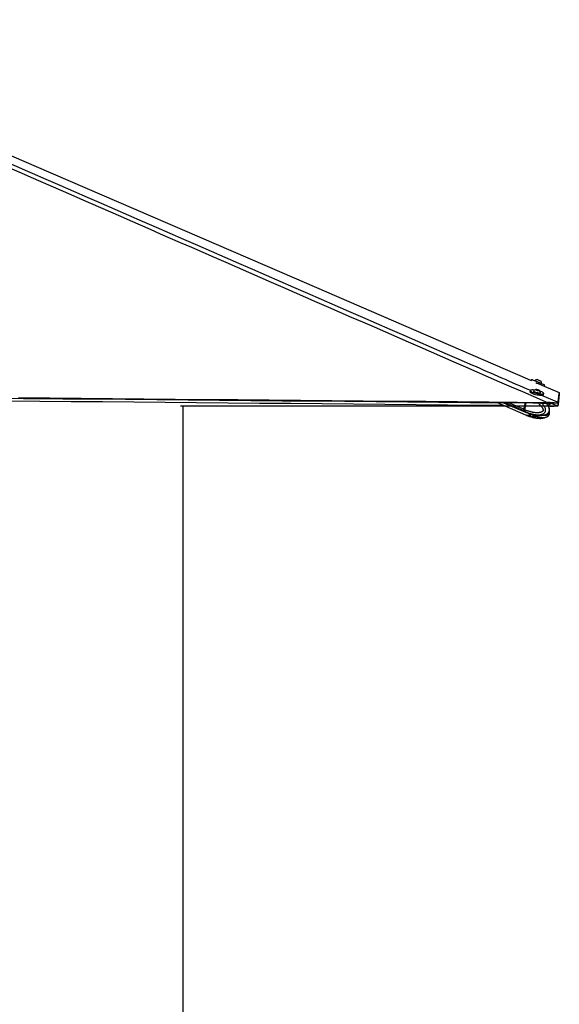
# Paper-space layout '3M DUO Surface Plate' of a CAD drawing. Header units: millimetres. Extents: x 10 to 10348, y 20 to 7979.
# Tile 64 of 117: x 5872 to 6596, y 2367 to 3687. Entities that reach past the tile are written whole.
import ezdxf

# ---------------------------------------------------------------- set-up
doc = ezdxf.new("R2010")
doc.units = ezdxf.units.MM
doc.layers.add('COMPONENT_GEOMETRY', color=7, linetype='Continuous')
doc.styles.add('SLDTEXTSTYLE0', font='TXT', dxfattribs={"width": 0.75})
doc.dimstyles.new('SLDDIMSTYLE1', dxfattribs={"dimtxt": 75, "dimasz": 3.302, "dimexe": 0, "dimexo": 0.0625, "dimgap": 18.75, "dimtad": 0, "dimtih": 1, "dimtoh": 1, "dimdec": 0, "dimrnd": 1e-09, "dimzin": 12, "dimdsep": 46, "dimtxsty": 'SLDTEXTSTYLE0', "dimsah": 1, "dimcen": 0.09, "dimadec": 0, "dimazin": 3, "dimtfac": 1, "dimtdec": 0, "dimtofl": 0, "dimtmove": 0, "dimatfit": 3, "dimfxl": 1, "dimfrac": 2, "dimtolj": 1, "dimtzin": 12, "dimarcsym": 0})

# ---------------------------------------------------------------- blocks, each defined once
blk = doc.blocks.new('_D_15')
at = {"layer": 'COMPONENT_GEOMETRY', "color": 7}
for p, q in [((6592.4, 3169.1), (6087.6, 3169.1)), ((6090.8, 3169.1), (6090.8, 2114.8)), ((6090.8, 941.4), (6090.8, 1995.7)), ((3775.5, 941.4), (6094, 941.4))]:
    blk.add_line(p, q, dxfattribs=at)
for points in [[(6090.8, 3169.1), (6090.3, 3165.8), (6091.3, 3165.8)], [(6090.8, 941.4), (6091.3, 944.7), (6090.3, 944.7)]]:
    blk.add_solid(points, dxfattribs=at)
at = {"layer": 'COMPONENT_GEOMETRY', "color": 7, "insert": (5980, 2092.4), "char_height": 75, "attachment_point": 1, "style": 'SLDTEXTSTYLE0'}
blk.add_mtext('2228', dxfattribs=at)

psp = doc.layouts.new('3M DUO Surface Plate')

# ---------------------------------------------------------------- linework, layer by layer
at = {"color": 7, "linetype": 'Continuous', "lineweight": 25}
for p, q in [((6558.84, 3204.71), (6558.21, 3203.23)), ((6563.27, 3203.25), (6563.13, 3202.9)), ((6570.75, 3202.65), (6570.76, 3202.64)), ((6571.87, 3199.19), (6572.02, 3199.53)), ((6572, 3199.54), (6572.02, 3199.53)), ((6575.47, 3195.77), (6576.15, 3197.37)), ((6575.47, 3195.77), (6595.74, 3187)), ((6556.61, 3189.86), (6556.25, 3188.19)), ((6559.98, 3185.76), (6559.97, 3185.75)), ((6561.24, 3189.25), (6561.16, 3188.89)), ((6564.78, 3190.98), (6566.1, 3190.94)), ((6565.05, 3190.57), (6564.78, 3190.98)), ((6566.63, 3190.12), (6565.05, 3190.57)), ((6565.96, 3190.31), (6566.1, 3190.94)), ((6566.1, 3190.94), (6567.68, 3190.49)), ((6567.95, 3190.07), (6566.63, 3190.12)), ((6567.6, 3190.09), (6567.68, 3190.49)), ((6567.68, 3190.49), (6567.95, 3190.07)), ((6570.23, 3183.51), (6570.24, 3183.56)), ((6570.45, 3186.9), (6570.52, 3187.27)), ((6574.63, 3184.25), (6574.99, 3185.93)), ((6512.29, 3173.64), (6550.48, 3157.18)), ((6521.08, 3173.56), (6550.5, 3160.96)), ((6549.99, 3173.3), (6548.16, 3164.77)), ((6550.11, 3173.3), (6548.28, 3164.75)), ((6549.51, 3164.2), (6551.46, 3173.29)), ((6583.39, 3173.79), (6578.74, 3173.96)), ((6582.2, 3169.13), (6581.03, 3169.14)), ((6582.18, 3173.01), (6583.05, 3173)), ((6583.06, 3169.11), (6582.2, 3169.13)), ((6583.05, 3173), (6583.39, 3173.79)), ((6594, 3173.79), (6593.67, 3173)), ((6593.67, 3169.14), (6594.01, 3169.93)), ((6593.68, 3169.16), (6593.67, 3169.14)), ((6594.06, 3173.96), (6594, 3173.79)), ((6594.01, 3169.93), (6594.07, 3170.12)), ((6549.51, 3164.19), (6548.36, 3164.69)), ((6548.77, 3162.33), (6549.85, 3161.86)), ((6549.51, 3164.2), (6549.51, 3164.19)), ((6549.85, 3161.86), (6549.92, 3161.83)), ((6550.69, 3157.1), (6551.84, 3156.6)), ((6550.71, 3160.87), (6551.86, 3160.38)), ((6551.78, 3156.62), (6555.41, 3155.25)), ((6551.8, 3160.41), (6555.42, 3159.05)), ((6555.2, 3159.11), (6555.17, 3159.14)), ((6558.65, 3158.09), (6558.7, 3158.06)), ((6559.73, 3155.41), (6562.89, 3154.93)), ((6563.87, 3154.22), (6563.83, 3154.16))]:
    psp.add_line(p, q, dxfattribs=at)
at = {"color": 8, "linetype": 'Continuous', "lineweight": 25}
for p, q in [((6548.56, 3162.42), (6522.57, 3173.55)), ((6548.16, 3164.77), (6527.78, 3173.5)), ((6548.36, 3164.69), (6550.21, 3173.3)), ((6557.56, 3158.56), (6557.98, 3158.38)), ((6557.71, 3154.65), (6557.83, 3155.18)), ((6559.33, 3155.24), (6559.09, 3154.15)), ((6561.88, 3153.42), (6562.23, 3155.03)), ((6563.23, 3154.74), (6562.95, 3153.42)), ((6563.83, 3154.16), (6563.88, 3154.41))]:
    psp.add_line(p, q, dxfattribs=at)
at = {"color": 7, "linetype": 'Continuous', "lineweight": 25, "flags": 128}
for points in [[(5442.47, 3685.46), (5893.98, 3490.31), (6223.46, 3347.91), (6552.94, 3205.5), (6558.21, 3203.23)], [(6558.84, 3204.71), (6558.86, 3204.7), (6559.15, 3204.59), (6559.76, 3204.33), (6560.66, 3203.95), (6561.83, 3203.46), (6563.21, 3202.87), (6564.76, 3202.21), (6566.41, 3201.51), (6568.11, 3200.79), (6569.78, 3200.08)], [(6563.27, 3203.25), (6563.28, 3203.24), (6563.51, 3203.15), (6564.04, 3202.92), (6564.84, 3202.58), (6565.85, 3202.16), (6566.99, 3201.67), (6568.18, 3201.17), (6569.33, 3200.68), (6570.36, 3200.24), (6571.18, 3199.89), (6571.74, 3199.65), (6572, 3199.54)], [(6564.3, 3200.51), (6565.73, 3199.9), (6567.43, 3199.18), (6569.1, 3198.47)], [(6566.38, 3204.5), (6566.49, 3204.46), (6566.9, 3204.28), (6567.57, 3204), (6568.39, 3203.65), (6569.24, 3203.29), (6569.98, 3202.97), (6570.52, 3202.75), (6570.75, 3202.65)], [(6569.1, 3198.47), (6570.68, 3197.8), (6572.12, 3197.19), (6573.35, 3196.66), (6574.33, 3196.24), (6575.02, 3195.95), (6575.4, 3195.79), (6575.46, 3195.76)], [(6569.78, 3200.08), (6571.37, 3199.41), (6572.8, 3198.8), (6574.03, 3198.27), (6575.01, 3197.85), (6575.7, 3197.56), (6576.08, 3197.4), (6576.15, 3197.37)], [(6556.25, 3188.19), (6556.24, 3188.07), (6556.46, 3187.64), (6557.02, 3187.16), (6557.9, 3186.64), (6559.07, 3186.11), (6560.49, 3185.58)], [(6562.46, 3190.41), (6562.11, 3190.46), (6560.54, 3190.59), (6559.16, 3190.62), (6558.05, 3190.54), (6557.23, 3190.37), (6556.74, 3190.1), (6556.6, 3189.74), (6556.82, 3189.31), (6557.38, 3188.83), (6558.26, 3188.31), (6559.43, 3187.78), (6560.85, 3187.25)], [(6560.49, 3185.58), (6562.1, 3185.07), (6563.83, 3184.61), (6565.63, 3184.22), (6567.42, 3183.89), (6569.14, 3183.66), (6570.71, 3183.53), (6572.08, 3183.5), (6573.2, 3183.57), (6574.01, 3183.75), (6574.5, 3184.02), (6574.63, 3184.25)], [(6560.85, 3187.25), (6562.46, 3186.75), (6564.19, 3186.29), (6565.99, 3185.89), (6567.78, 3185.57), (6569.5, 3185.34), (6571.07, 3185.2), (6572.44, 3185.17), (6573.55, 3185.25), (6574.37, 3185.43), (6574.86, 3185.7), (6575, 3186.05), (6574.79, 3186.48), (6574.23, 3186.96), (6573.35, 3187.48), (6572.17, 3188.01), (6570.76, 3188.54), (6569.88, 3188.83)], [(6561.16, 3188.89), (6561.16, 3188.78), (6561.42, 3188.46), (6562, 3188.1), (6562.86, 3187.73), (6563.95, 3187.36), (6565.16, 3187.04), (6566.43, 3186.78), (6567.65, 3186.61), (6568.73, 3186.52)], [(6561.28, 3189.35), (6561.24, 3189.14), (6561.5, 3188.83), (6562.08, 3188.47), (6562.94, 3188.09), (6564.02, 3187.73), (6565.24, 3187.41), (6566.51, 3187.15), (6567.73, 3186.97), (6568.81, 3186.89)], [(6567.83, 3189.84), (6568.41, 3189.87), (6568.68, 3190), (6568.59, 3190.21), (6568.17, 3190.47), (6567.47, 3190.74), (6566.61, 3190.97), (6565.7, 3191.14), (6564.9, 3191.21), (6564.32, 3191.18), (6564.05, 3191.05), (6564.14, 3190.84), (6564.56, 3190.58), (6565.26, 3190.32), (6566.13, 3190.08), (6567.03, 3189.92), (6567.83, 3189.84)], [(6568.73, 3186.52), (6569.6, 3186.54), (6570.18, 3186.67), (6570.44, 3186.88), (6570.45, 3186.9)], [(6568.81, 3186.89), (6569.68, 3186.91), (6570.26, 3187.03), (6570.52, 3187.24), (6570.52, 3187.37)], [(6594.06, 3173.96), (6594.11, 3174.33), (6594.16, 3174.71), (6594.21, 3175.09), (6594.25, 3175.47), (6594.3, 3175.85), (6594.35, 3176.22), (6594.4, 3176.6), (6594.44, 3176.98), (6594.49, 3177.36), (6594.54, 3177.74), (6594.59, 3178.12), (6594.64, 3178.51), (6594.73, 3179.27), (6594.78, 3179.65), (6594.83, 3180.03), (6594.88, 3180.41), (6594.89, 3180.51), (6594.93, 3180.78), (6594.96, 3181.06), (6595, 3181.33), (6595.07, 3181.88), (6595.11, 3182.16), (6595.18, 3182.71), (6595.21, 3182.99), (6595.29, 3183.54), (6595.32, 3183.82), (6595.39, 3184.37), (6595.47, 3184.92), (6595.74, 3187)], [(6595.74, 3187), (6595.73, 3186.88), (6595.68, 3186.38), (6595.63, 3185.88), (6595.58, 3185.38), (6595.47, 3184.38), (6595.42, 3183.88), (6595.37, 3183.39), (6595.32, 3182.89), (6595.27, 3182.39), (6595.22, 3181.89), (6595.17, 3181.4), (6595.12, 3180.9), (6595.07, 3180.4), (6595.02, 3179.91), (6594.98, 3179.41), (6594.93, 3178.92), (6594.88, 3178.42), (6594.83, 3177.93), (6594.78, 3177.43), (6594.73, 3176.94), (6594.68, 3176.44), (6594.63, 3175.95), (6594.54, 3174.96), (6594.49, 3174.47), (6594.44, 3173.98), (6594.4, 3173.49), (6594.35, 3173), (6594.3, 3172.5), (6594.25, 3172.01), (6594.21, 3171.52), (6594.16, 3171.03), (6594.12, 3170.58), (6594.07, 3170.12)], [(5830.4, 3179.82), (5877.4, 3179.39), (5887.9, 3179.3), (5929.93, 3178.91), (5971.95, 3178.53), (6013.98, 3178.15), (6056, 3177.77), (6098.02, 3177.39), (6140.05, 3177.01), (6182.07, 3176.63), (6224.1, 3176.25), (6266.12, 3175.87), (6308.14, 3175.49), (6350.17, 3175.11), (6392.19, 3174.73), (6476.24, 3173.97), (6518.27, 3173.59), (6560.29, 3173.21), (6570.8, 3173.12), (6582.18, 3173.01)], [(6521.5, 3169.68), (6487.64, 3169.98), (6445.62, 3170.36), (6403.59, 3170.74), (6361.57, 3171.12), (6319.54, 3171.5), (6277.52, 3171.88), (6235.5, 3172.26), (6193.47, 3172.64), (6151.45, 3173.02), (6109.42, 3173.4), (6067.4, 3173.78), (6025.37, 3174.16), (5983.35, 3174.54), (5941.33, 3174.92), (5857.28, 3175.69), (5855.45, 3175.7)], [(5870.65, 3180.37), (5912.67, 3179.99), (5954.7, 3179.61), (5996.72, 3179.23), (6038.74, 3178.84), (6080.77, 3178.46), (6164.82, 3177.7), (6206.84, 3177.32), (6248.87, 3176.94), (6290.89, 3176.56), (6332.91, 3176.18), (6374.94, 3175.8), (6416.96, 3175.42), (6458.99, 3175.04), (6501.01, 3174.66), (6539.88, 3174.31), (6578.74, 3173.96)], [(6594.39, 3176.52), (6594.38, 3176.51), (6594.34, 3176.02), (6594.29, 3175.53), (6594.24, 3175.03), (6594.14, 3174.05), (6594.1, 3173.55), (6594.05, 3173.06), (6594, 3172.57), (6593.96, 3172.08), (6593.91, 3171.58), (6593.86, 3171.09), (6593.81, 3170.6), (6593.77, 3170.11), (6593.72, 3169.64), (6593.68, 3169.16)], [(6557.71, 3158.97), (6557.6, 3158.86), (6557.35, 3158.65)]]:
    psp.add_lwpolyline(points, dxfattribs=at)
at = {"color": 8, "linetype": 'Continuous', "lineweight": 25, "flags": 128}
for points in [[(6572.05, 3183.55), (6592.69, 3174.56), (6594.06, 3173.96)], [(6582.2, 3169.13), (6580.82, 3169.73), (6580.54, 3169.86)], [(6584.96, 3172.97), (6592.3, 3169.76), (6593.68, 3169.16)], [(6548.28, 3164.75), (6548.28, 3164.75), (6548.28, 3164.73), (6548.3, 3164.72), (6548.33, 3164.7), (6548.36, 3164.69)]]:
    psp.add_lwpolyline(points, dxfattribs=at)
at = {"color": 7, "linetype": 'Continuous', "lineweight": 25}
for centre, radius, start, end in [((6566.71, 3199.19), 5.32, 93.53736, 130.33494), ((6566.71, 3199.19), 5.32, 3.65822, 40.4558), ((6565.39, 3185.98), 5.32, 101.84578, 140.62533), ((6565.39, 3185.98), 5.32, 15.19999, 53.97954), ((6550.83, 3164.02), 2.78, 164.27867, 215.20534), ((6551.04, 3163.93), 2.78, 164.27867, 215.20534), ((6552.57, 3165.74), 5.2, 219.66898, 246.63225), ((6552.77, 3165.65), 5.2, 219.66898, 246.63225), ((6552.69, 3163.68), 6.86, 251.22205, 312.81215), ((6552.9, 3163.59), 6.86, 251.22205, 312.81215)]:
    psp.add_arc(centre, radius, start, end, dxfattribs=at)
at = {"color": 8, "linetype": 'Continuous', "lineweight": 25}
for centre, radius, start, end in [((6553.93, 3165.16), 5.21, 219.74793, 245.91074), ((6554.05, 3163.09), 6.86, 251.21422, 312.75982), ((6557.76, 3158.99), 0.475, 219.79361, 244.19176)]:
    psp.add_arc(centre, radius, start, end, dxfattribs=at)
at = {"color": 7, "linetype": 'Continuous', "lineweight": 25}
for points, knots in [([(6578.74, 3173.96), (6578.28, 3174.16), (6414.53, 3245.5), (6179.67, 3347.83), (5847.12, 3492.89), (5648.66, 3579.62), (5492.24, 3648.24), (5434.04, 3673.96), (5404.94, 3686.82)], [0, 0, 0, 0, 0.0011723, 0.4180069, 0.5995518, 0.8505061, 0.9252531, 1, 1, 1, 1]), ([(6579.04, 3158.46), (6579.1, 3158.49), (6579.39, 3158.63), (6580.03, 3159.04), (6580.76, 3159.64), (6581.35, 3160.35), (6581.73, 3160.93), (6582.02, 3161.53), (6582.24, 3162.19), (6582.39, 3162.92), (6582.44, 3163.72), (6582.4, 3164.55), (6582.29, 3165.29), (6582.1, 3166.15), (6581.85, 3166.92), (6581.5, 3167.81), (6580.96, 3168.98), (6580.05, 3170.52), (6579.01, 3171.93), (6578.33, 3172.77), (6578.08, 3173.04), (6578.07, 3173.05)], [0, 0, 0, 0, 0.0145032, 0.0693998, 0.1601299, 0.2021444, 0.2405086, 0.2796765, 0.3132855, 0.3528916, 0.3938786, 0.4358952, 0.4789407, 0.5092886, 0.5747215, 0.6098193, 0.6684455, 0.7938138, 0.9284263, 0.9966651, 1, 1, 1, 1]), ([(6579.69, 3158.84), (6579.85, 3158.93), (6580.36, 3159.23), (6581.06, 3159.87), (6581.73, 3160.67), (6582.24, 3161.51), (6582.56, 3162.48), (6582.71, 3163.55), (6582.66, 3164.71), (6582.44, 3165.89), (6582.04, 3167.05), (6581.46, 3168.41), (6580.63, 3169.96), (6579.51, 3171.61), (6578.67, 3172.57), (6578.25, 3173.05)], [0, 0, 0, 0, 0.0365935, 0.1161695, 0.1716321, 0.2262981, 0.2826365, 0.3434585, 0.407237, 0.4762472, 0.547625, 0.6190535, 0.7436958, 0.8716519, 1, 1, 1, 1]), ([(6580.64, 3169.89), (6581.11, 3170.07), (6582.12, 3170.46), (6583.41, 3171.31), (6584.34, 3172.21), (6584.66, 3172.84), (6584.77, 3173.06)], [0, 0, 0, 0, 0.2848099, 0.606444, 0.8622519, 1, 1, 1, 1]), ([(6593.67, 3173), (6593.63, 3172.99), (6593.56, 3172.97), (6593.02, 3172.98), (6592.16, 3172.99), (6590.68, 3173), (6588.32, 3172.99), (6585.51, 3172.96), (6583.74, 3172.99), (6583.05, 3173)], [0, 0, 0, 0, 0.1211846, 0.2422681, 0.3606809, 0.4790137, 0.6812119, 0.878005, 1, 1, 1, 1]), ([(6583.06, 3169.11), (6583.74, 3169.1), (6585.09, 3169.08), (6587.05, 3169.09), (6588.86, 3169.11), (6590.83, 3169.13), (6592.59, 3169.12), (6593.54, 3169.1), (6593.64, 3169.13), (6593.67, 3169.14)], [0, 0, 0, 0, 0.1211762, 0.2422514, 0.3606572, 0.478983, 0.6811747, 0.8779461, 1, 1, 1, 1]), ([(6583.39, 3173.79), (6584.06, 3173.75), (6585.38, 3173.67), (6587.3, 3173.61), (6589.08, 3173.58), (6591.07, 3173.56), (6592.89, 3173.58), (6593.84, 3173.65), (6593.96, 3173.75), (6594, 3173.79)], [0, 0, 0, 0, 0.1201192, 0.2401658, 0.3583247, 0.4764299, 0.6867772, 0.8929869, 1, 1, 1, 1]), ([(6548.28, 3164.75), (6548.25, 3164.59), (6548.18, 3164.11), (6548.16, 3163.61), (6548.25, 3163.36), (6548.26, 3163.35)], [0, 0, 0, 0, 0.3434957, 0.997269, 1, 1, 1, 1]), ([(6548.26, 3163.35), (6548.33, 3163.08), (6548.44, 3162.71), (6548.65, 3162.44), (6548.71, 3162.37)], [0, 0, 0, 0, 0.7445548, 1, 1, 1, 1]), ([(6549.51, 3164.19), (6549.48, 3164.04), (6549.42, 3163.71), (6549.4, 3163.25), (6549.44, 3162.81), (6549.54, 3162.44), (6549.67, 3162.13), (6549.78, 3161.95), (6549.85, 3161.87), (6549.85, 3161.86)], [0, 0, 0, 0, 0.1727117, 0.3504341, 0.523145, 0.7008597, 0.8420721, 0.9859711, 1, 1, 1, 1]), ([(6555.17, 3159.15), (6555.17, 3159.16), (6555.17, 3159.17), (6555.22, 3159.17), (6555.32, 3159.16), (6555.45, 3159.13), (6555.56, 3159.09), (6555.62, 3159.08)], [0, 0, 0, 0, 0.1362569, 0.3531771, 0.5769059, 0.7849613, 1, 1, 1, 1]), ([(6555.4, 3159), (6555.39, 3159.01), (6555.36, 3159.02), (6555.29, 3159.05), (6555.23, 3159.09), (6555.2, 3159.11)], [0, 0, 0, 0, 0.1935253, 0.461227, 1, 1, 1, 1]), ([(6555.91, 3155.2), (6555.86, 3155.19), (6555.69, 3155.15), (6555.52, 3155.16), (6555.4, 3155.2), (6555.4, 3155.21)], [0, 0, 0, 0, 0.2367899, 0.9509668, 1, 1, 1, 1]), ([(6555.62, 3159.08), (6555.97, 3158.97), (6556.66, 3158.75), (6557.36, 3158.56), (6557.71, 3158.46)], [0, 0, 0, 0, 0.4999255, 1, 1, 1, 1]), ([(6555.62, 3155.27), (6555.86, 3155.2), (6556.2, 3155.09), (6556.67, 3154.95), (6557.13, 3154.81), (6557.48, 3154.71), (6557.71, 3154.65)], [0, 0, 0, 0, 0.3332741, 0.4999254, 0.6665498, 1, 1, 1, 1]), ([(6555.91, 3155.2), (6555.97, 3155.21), (6556.08, 3155.23), (6556.44, 3155.23), (6556.76, 3155.22), (6556.94, 3155.2), (6556.97, 3155.2)], [0, 0, 0, 0, 0.3187678, 0.637632, 0.9546803, 1, 1, 1, 1]), ([(6556.97, 3155.2), (6557.13, 3155.19), (6557.79, 3155.15), (6558.53, 3155.17), (6559.19, 3155.23), (6559.52, 3155.26), (6559.77, 3155.3), (6559.94, 3155.32)], [0, 0, 0, 0, 0.1654003, 0.6642608, 0.7480391, 0.8316752, 1, 1, 1, 1]), ([(6557.71, 3158.46), (6557.83, 3158.42), (6558.07, 3158.35), (6558.51, 3158.19), (6558.86, 3158.05), (6559.05, 3157.98), (6559.09, 3157.96)], [0, 0, 0, 0, 0.2994697, 0.5988501, 0.9021501, 1, 1, 1, 1]), ([(6559.09, 3154.15), (6559.04, 3154.17), (6558.97, 3154.2), (6558.87, 3154.24), (6558.76, 3154.28), (6558.65, 3154.32), (6558.51, 3154.38), (6558.4, 3154.42), (6558.28, 3154.46), (6558.16, 3154.51), (6558.05, 3154.54), (6557.96, 3154.57), (6557.87, 3154.6), (6557.8, 3154.62), (6557.74, 3154.64), (6557.72, 3154.65), (6557.71, 3154.65)], [0, 0, 0, 0, 0.1047648, 0.1575485, 0.2095729, 0.3194958, 0.3980269, 0.4771312, 0.5580928, 0.6397177, 0.7404, 0.7911743, 0.8411252, 0.9473192, 0.9736481, 1, 1, 1, 1]), ([(6558.7, 3158.06), (6558.7, 3158.06), (6559.14, 3157.81), (6560.02, 3157.33), (6561.35, 3156.66), (6562.47, 3156.14), (6563.61, 3155.66), (6564.75, 3155.22), (6566.14, 3154.74), (6567.31, 3154.4), (6568.46, 3154.11), (6569.55, 3153.87), (6570.91, 3153.65), (6572.15, 3153.52), (6573.32, 3153.47), (6574.32, 3153.48), (6575.39, 3153.56), (6576.6, 3153.75), (6577.68, 3154.04), (6578.57, 3154.39), (6579.04, 3154.6), (6579.3, 3154.76), (6579.35, 3154.79)], [0, 0, 0, 0, 0.0000018, 0.066815, 0.1337019, 0.2006401, 0.2344612, 0.3021338, 0.3699189, 0.4378236, 0.4717986, 0.5365565, 0.593324, 0.6664287, 0.7133385, 0.7603447, 0.8074343, 0.8646074, 0.9317494, 0.9606715, 0.9937579, 1, 1, 1, 1]), ([(6559.09, 3157.96), (6559.24, 3157.91), (6559.83, 3157.68), (6560.46, 3157.5), (6560.95, 3157.4), (6560.96, 3157.4)], [0, 0, 0, 0, 0.2439072, 0.9799441, 1, 1, 1, 1]), ([(6559.09, 3154.15), (6559.24, 3154.09), (6559.84, 3153.87), (6560.53, 3153.67), (6561.16, 3153.54), (6561.48, 3153.48), (6561.72, 3153.44), (6561.88, 3153.42)], [0, 0, 0, 0, 0.1652888, 0.6640796, 0.7478975, 0.8315646, 1, 1, 1, 1]), ([(6559.94, 3155.32), (6560.03, 3155.33), (6560.21, 3155.36), (6560.48, 3155.38), (6560.75, 3155.38), (6561, 3155.37), (6561.23, 3155.34), (6561.36, 3155.3), (6561.42, 3155.28)], [0, 0, 0, 0, 0.166358, 0.3374204, 0.5038205, 0.6754434, 0.8350432, 1, 1, 1, 1]), ([(6560.92, 3153.6), (6560.98, 3153.59), (6562.27, 3153.23), (6564.66, 3152.87), (6567.88, 3152.55), (6570.74, 3152.54), (6573.33, 3152.78), (6575.44, 3153.21), (6577.14, 3153.76), (6578.23, 3154.15), (6578.89, 3154.57), (6579.04, 3154.66)], [0, 0, 0, 0, 0.009636, 0.2319092, 0.4144154, 0.5601341, 0.7082282, 0.8343475, 0.890919, 0.9743951, 1, 1, 1, 1]), ([(6560.96, 3157.4), (6561.01, 3157.39), (6562.3, 3157.03), (6564.69, 3156.68), (6567.91, 3156.37), (6570.77, 3156.37), (6573.36, 3156.62), (6575.46, 3157.05), (6577.16, 3157.61), (6578.23, 3157.99), (6578.88, 3158.4), (6579.02, 3158.49)], [0, 0, 0, 0, 0.0086078, 0.2316846, 0.4148475, 0.5610848, 0.7096673, 0.8360995, 0.8927477, 0.9761049, 1, 1, 1, 1]), ([(6561.42, 3155.28), (6561.77, 3155.17), (6562.46, 3154.96), (6563.16, 3154.76), (6563.51, 3154.66)], [0, 0, 0, 0, 0.4999255, 1, 1, 1, 1]), ([(6563.83, 3154.16), (6563.78, 3154.1), (6563.57, 3153.88), (6563.35, 3153.68), (6563.16, 3153.55), (6563.06, 3153.48), (6562.99, 3153.45), (6562.95, 3153.42)], [0, 0, 0, 0, 0.1652888, 0.6640796, 0.7478975, 0.8315646, 1, 1, 1, 1]), ([(6563.51, 3154.66), (6563.61, 3154.63), (6563.8, 3154.56), (6563.92, 3154.42), (6563.89, 3154.33), (6563.88, 3154.29)], [0, 0, 0, 0, 0.3894374, 0.7787587, 1, 1, 1, 1]), ([(6579.34, 3154.79), (6579.62, 3154.94), (6580.25, 3155.3), (6581.06, 3156.02), (6581.73, 3156.82), (6582.24, 3157.66), (6582.57, 3158.63), (6582.71, 3159.7), (6582.66, 3160.85), (6582.53, 3161.66), (6582.4, 3162.06), (6582.4, 3162.08)], [0, 0, 0, 0, 0.1245857, 0.281698, 0.3912152, 0.4991438, 0.6104459, 0.7305102, 0.8564418, 0.9927279, 1, 1, 1, 1]), ([(6562.95, 3153.42), (6562.93, 3153.41), (6562.9, 3153.4), (6562.86, 3153.39), (6562.81, 3153.38), (6562.73, 3153.37), (6562.65, 3153.37), (6562.57, 3153.36), (6562.49, 3153.36), (6562.39, 3153.37), (6562.23, 3153.38), (6562.06, 3153.39), (6561.93, 3153.41), (6561.88, 3153.42)], [0, 0, 0, 0, 0.1055646, 0.1587756, 0.2111695, 0.3221619, 0.4277263, 0.4809366, 0.533331, 0.6443186, 0.731364, 0.9090673, 1, 1, 1, 1])]:
    psp.add_open_spline(points, degree=3, knots=knots, dxfattribs=at)
at = {"color": 8, "linetype": 'Continuous', "lineweight": 25}
for points, knots in [([(5416.91, 3686.89), (5446.37, 3674.02), (5505.29, 3648.28), (5662.64, 3579.63), (5987.38, 3438.12), (6308.39, 3298.34), (6531.01, 3201.42), (6556.88, 3190.15)], [0, 0, 0, 0, 0.0772414, 0.1544828, 0.4135985, 0.9318444, 1, 1, 1, 1]), ([(6567.1, 3173.15), (6567.44, 3172.88), (6568.2, 3172.27), (6569.35, 3171.24), (6570.42, 3170.17), (6571.31, 3169.16), (6572.05, 3168.23), (6572.75, 3167.23), (6573.31, 3166.27), (6573.73, 3165.36), (6573.95, 3164.68), (6574.07, 3164.11), (6574.1, 3163.74), (6574.09, 3163.41), (6574.04, 3163.15), (6573.95, 3162.89), (6573.81, 3162.63), (6573.62, 3162.36), (6573.38, 3162.1), (6573.03, 3161.78), (6572.55, 3161.44), (6571.95, 3161.11), (6571.28, 3160.82), (6570.55, 3160.57), (6569.74, 3160.36), (6568.92, 3160.21), (6567.84, 3160.06), (6566.5, 3159.98), (6564.69, 3160.01), (6562.66, 3160.19), (6560.64, 3160.51), (6558.85, 3160.89), (6557.29, 3161.29), (6555.73, 3161.75), (6553.91, 3162.37), (6551.83, 3163.15), (6550.29, 3163.85), (6549.51, 3164.2)], [0, 0, 0, 0, 0.032394, 0.0733317, 0.1143885, 0.1421424, 0.1699765, 0.1981906, 0.2266411, 0.2450978, 0.2638602, 0.2724808, 0.2812693, 0.2869998, 0.2929246, 0.2977961, 0.3050206, 0.3124225, 0.3212973, 0.3302598, 0.3485764, 0.3664339, 0.3844053, 0.4071154, 0.4299107, 0.4528946, 0.4759206, 0.5200453, 0.5643225, 0.626644, 0.6891602, 0.733081, 0.7770449, 0.8211248, 0.8652384, 0.9325668, 1, 1, 1, 1]), ([(6549.92, 3161.83), (6549.92, 3161.83), (6550.44, 3161.58), (6551.49, 3161.11), (6553.07, 3160.44), (6554.4, 3159.93), (6555.75, 3159.45), (6557.11, 3159.01), (6558.75, 3158.54), (6560.13, 3158.2), (6561.48, 3157.91), (6562.76, 3157.68), (6564.35, 3157.46), (6565.8, 3157.34), (6567.18, 3157.29), (6568.33, 3157.31), (6569.57, 3157.39), (6570.97, 3157.58), (6572.2, 3157.87), (6573.22, 3158.22), (6573.95, 3158.54), (6574.86, 3159.03), (6575.66, 3159.64), (6576.3, 3160.35), (6576.69, 3160.93), (6576.99, 3161.53), (6577.22, 3162.19), (6577.37, 3162.92), (6577.42, 3163.72), (6577.36, 3164.55), (6577.22, 3165.29), (6576.99, 3166.15), (6576.69, 3166.92), (6576.27, 3167.81), (6575.62, 3168.98), (6574.52, 3170.52), (6573.27, 3171.93), (6572.43, 3172.78), (6572.12, 3173.07), (6572.09, 3173.1)], [0, 0, 0, 0, 0.0000012, 0.0419179, 0.0838809, 0.1258762, 0.1470946, 0.1895505, 0.232077, 0.2746786, 0.2959936, 0.3366209, 0.3722353, 0.4180992, 0.4475291, 0.4770195, 0.5065623, 0.5424311, 0.5845542, 0.6026991, 0.6234566, 0.6443315, 0.6788323, 0.6948086, 0.7093969, 0.7242908, 0.7370709, 0.7521314, 0.767717, 0.7836942, 0.8000626, 0.8116026, 0.836484, 0.8498302, 0.8721233, 0.9197955, 0.970983, 0.9969313, 1, 1, 1, 1]), ([(6579.46, 3173.04), (6579.29, 3172.98), (6578.96, 3172.88), (6578.62, 3172.81), (6578.47, 3172.78)], [0, 0, 0, 0, 0.5430715, 1, 1, 1, 1]), ([(6580.26, 3170.45), (6580.35, 3170.48), (6581.02, 3170.67), (6581.91, 3171.08), (6582.86, 3171.69), (6583.45, 3172.2), (6583.85, 3172.63), (6584.02, 3172.92), (6584.06, 3172.99)], [0, 0, 0, 0, 0.0643379, 0.4467941, 0.6238985, 0.7856157, 0.9507211, 1, 1, 1, 1]), ([(6581.84, 3160.89), (6581.86, 3160.82), (6581.91, 3160.62), (6581.96, 3160.27), (6581.98, 3159.9), (6581.96, 3159.57), (6581.91, 3159.31), (6581.82, 3159.05), (6581.69, 3158.79), (6581.52, 3158.52), (6581.3, 3158.26), (6580.98, 3157.94), (6580.55, 3157.6), (6580, 3157.27), (6579.4, 3156.99), (6578.74, 3156.74), (6578.02, 3156.53), (6577.29, 3156.38), (6576.33, 3156.24), (6575.13, 3156.16), (6573.52, 3156.2), (6572.26, 3156.3), (6571.48, 3156.45), (6571.35, 3156.47)], [0, 0, 0, 0, 0.0125132, 0.0352458, 0.0584213, 0.0735327, 0.0891566, 0.1020028, 0.1210539, 0.1405729, 0.163976, 0.1876104, 0.2359116, 0.2830022, 0.3303932, 0.3902801, 0.4503918, 0.5110007, 0.5717209, 0.6880786, 0.8048386, 0.9691816, 1, 1, 1, 1])]:
    psp.add_open_spline(points, degree=3, knots=knots, dxfattribs=at)

# ---------------------------------------------------------------- dimensions: what is measured, and where the dimension line sits
at = {"layer": 'COMPONENT_GEOMETRY', "color": 7}
dim = psp.add_linear_dim(base=(6090.8, 941.4), p1=(6593.67, 3169.14), p2=(3774.23, 941.4), angle=90, dimstyle='SLDDIMSTYLE1', dxfattribs=at)
dim.commit()
dim.dimension.update_dxf_attribs({"geometry": '_D_15', "text_midpoint": (6090.8, 2055.27), "dimtype": 160})

doc.saveas('drawing.dxf')
